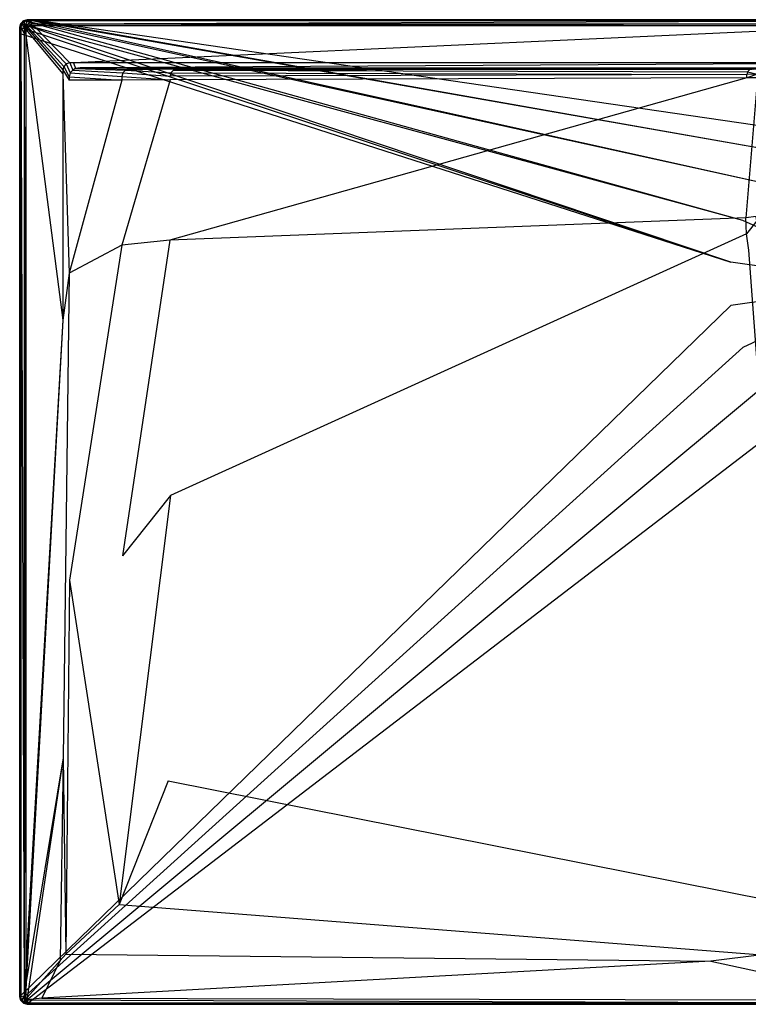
# Model space of a CAD drawing. Extents: x 0 to 1.4, y -0.8 to 0.
# Tile 1 of 8: x 0 to 0.59, y -0.8 to 0. Entities that reach past the tile are written whole.
import ezdxf

# ---------------------------------------------------------------- set-up
doc = ezdxf.new("R2010")
doc.units = 0
doc.layers.add('L1_WANNE_N_UDA1480ARA248V___0__', color=7, linetype='CONTINUOUS')

msp = doc.modelspace()

# ---------------------------------------------------------------- linework, layer by layer
at = {"layer": 'L1_WANNE_N_UDA1480ARA248V___0__', "color": 8}
for points, invisible_edges in [([(0.00301, -0.00081, 0.002101), (0.006019, 0, 0.043344), (0.006019, 0, 0.002101), (0.00301, -0.00081, 0.002101)], 13), ([(0.006019, 0, 0.043344), (0.00301, -0.00081, 0.002101), (0.00301, -0.00081, 0.043344), (0.006019, 0, 0.043344)], 14), ([(0.006019, 0), (0.003557, -0.001048), (0.00301, -0.00081), (0.006019, 0)], 13), ([(0.00301, -0.00081, 0.044495), (0.006019, 0, 0.043344), (0.00301, -0.00081, 0.043344), (0.00301, -0.00081, 0.044495)], 13), ([(0.006019, 0, 0.043344), (0.00301, -0.00081, 0.044495), (0.006019, 0, 0.044495), (0.006019, 0, 0.043344)], 14), ([(0.003567, -0.001779, 0.046974), (0.006019, 0, 0.044495), (0.00301, -0.00081, 0.044495), (0.003567, -0.001779, 0.046974)], 14), ([(0.00301, -0.00081), (0.006019, 0, 0.002101), (0.006019, 0), (0.00301, -0.00081)], 13), ([(0.006019, 0, 0.002101), (0.00301, -0.00081), (0.00301, -0.00081, 0.002101), (0.006019, 0, 0.002101)], 14), ([(0.003557, -0.001048), (0.006019, 0), (0.006609, -0.000198), (0.003557, -0.001048)], 14), ([(0.006156, -0.001045, 0.046974), (0.006019, 0, 0.044495), (0.003567, -0.001779, 0.046974), (0.006156, -0.001045, 0.046974)], 14), ([(0.006019, 0), (0.009756, 0, 0.002101), (0.009779, 0), (0.006019, 0)], 13), ([(0.009756, 0, 0.002101), (0.006019, 0), (0.006019, 0, 0.002101), (0.009756, 0, 0.002101)], 14), ([(0.009779, 0), (0.006609, -0.000198), (0.006019, 0), (0.009779, 0)], 13), ([(0.006019, 0, 0.002101), (0.009463, 0, 0.043338), (0.009756, 0, 0.002101), (0.006019, 0, 0.002101)], 13), ([(0.009463, 0, 0.043338), (0.006019, 0, 0.002101), (0.006019, 0, 0.043344), (0.009463, 0, 0.043338)], 14), ([(0.006019, 0, 0.043344), (0.009427, 0, 0.044495), (0.009463, 0, 0.043338), (0.006019, 0, 0.043344)], 13), ([(0.009427, 0, 0.044495), (0.006019, 0, 0.043344), (0.006019, 0, 0.044495), (0.009427, 0, 0.044495)], 14), ([(0.006156, -0.001045, 0.046974), (0.009427, 0, 0.044495), (0.006019, 0, 0.044495), (0.006156, -0.001045, 0.046974)], 13), ([(0.009427, 0, 0.044495), (0.006156, -0.001045, 0.046974), (0.009563, -0.001045, 0.046974), (0.009427, 0, 0.044495)], 14), ([(0.006609, -0.000198), (0.009779, 0), (0.010419, -0.000171), (0.006609, -0.000198)], 14), ([(0.009563, -0.001045, 0.046974), (0.7, 0, 0.044495), (0.009427, 0, 0.044495), (0.009563, -0.001045, 0.046974)], 13), ([(0.7, 0, 0.044495), (0.009463, 0, 0.043338), (0.009427, 0, 0.044495), (0.7, 0, 0.044495)], 14), ([(0.7, 0, 0.042676), (0.009756, 0, 0.002101), (0.009463, 0, 0.043338), (0.7, 0, 0.042676)], 14), ([(0.009463, 0, 0.043338), (0.7, 0, 0.044495), (0.7, 0, 0.042676), (0.009463, 0, 0.043338)], 13), ([(0.7, 0, 0.044495), (0.009563, -0.001045, 0.046974), (0.7, -0.001032, 0.046974), (0.7, 0, 0.044495)], 14), ([(0.7, 0, 0.002053), (0.009779, 0), (0.009756, 0, 0.002101), (0.7, 0, 0.002053)], 14), ([(0.009756, 0, 0.002101), (0.7, 0, 0.042676), (0.7, 0, 0.002053), (0.009756, 0, 0.002101)], 13), ([(0.009779, 0), (0.7, 0, 0.002053), (0.7, 0), (0.009779, 0)], 13), ([(0.7, 0), (0.010419, -0.000171), (0.009779, 0), (0.7, 0)], 13), ([(0.010419, -0.000171), (0.7, 0), (0.7, -0.000163), (0.010419, -0.000171)], 14), ([(0.000806, -0.003021, 0.043344), (0, -0.006043, 0.002101), (0, -0.006043, 0.043344), (0.000806, -0.003021, 0.043344)], 13), ([(0, -0.006043, 0.002101), (0.000806, -0.003021, 0.043344), (0.000806, -0.003021, 0.002101), (0, -0.006043, 0.002101)], 14), ([(0.000806, -0.003021), (0.000501, -0.006386), (0, -0.006043), (0.000806, -0.003021)], 13), ([(0, -0.006043, 0.044495), (0.000806, -0.003021, 0.043344), (0, -0.006043, 0.043344), (0, -0.006043, 0.044495)], 13), ([(0.000806, -0.003021, 0.043344), (0, -0.006043, 0.044495), (0.000806, -0.003021, 0.044495), (0.000806, -0.003021, 0.043344)], 14), ([(0.000806, -0.003021, 0.044495), (0, -0.006043, 0.044495), (0.001041, -0.006181, 0.046974), (0.000806, -0.003021, 0.044495)], 14), ([(0, -0.006043, 0.002101), (0.000806, -0.003021), (0, -0.006043), (0, -0.006043, 0.002101)], 13), ([(0.000806, -0.003021), (0, -0.006043, 0.002101), (0.000806, -0.003021, 0.002101), (0.000806, -0.003021)], 14), ([(0, -0.010859, 0.002101), (0, -0.006043), (0, -0.010859), (0, -0.010859, 0.002101)], 13), ([(0, -0.006043), (0, -0.010859, 0.002101), (0, -0.006043, 0.002101), (0, -0.006043)], 14), ([(0.000501, -0.006386), (0, -0.010859), (0, -0.006043), (0.000501, -0.006386)], 13), ([(0, -0.006043, 0.043344), (0, -0.010859, 0.002101), (0, -0.010859, 0.043344), (0, -0.006043, 0.043344)], 13), ([(0, -0.010859, 0.002101), (0, -0.006043, 0.043344), (0, -0.006043, 0.002101), (0, -0.010859, 0.002101)], 14), ([(0, -0.010859, 0.044495), (0.001041, -0.006181, 0.046974), (0, -0.006043, 0.044495), (0, -0.010859, 0.044495)], 14), ([(0, -0.010859, 0.044495), (0, -0.006043, 0.043344), (0, -0.010859, 0.043344), (0, -0.010859, 0.044495)], 13), ([(0, -0.006043, 0.043344), (0, -0.010859, 0.044495), (0, -0.006043, 0.044495), (0, -0.006043, 0.043344)], 14), ([(0.001041, -0.006181, 0.046974), (0, -0.010859, 0.044495), (0.001041, -0.010995, 0.046974), (0.001041, -0.006181, 0.046974)], 13), ([(0, -0.010859), (0.000501, -0.006386), (0.000501, -0.011257), (0, -0.010859)], 14), ([(0.000501, -0.006386), (0.000806, -0.003021), (0.001324, -0.003309), (0.000501, -0.006386)], 14), ([(0.001324, -0.003309), (0.577589, -0.196978), (0.000501, -0.006386), (0.001324, -0.003309)], 13), ([(0.577589, -0.196978), (0.000501, -0.011257), (0.000501, -0.006386), (0.577589, -0.196978)], 13), ([(0.00301, -0.00081, 0.043344), (0.000806, -0.003021, 0.002101), (0.000806, -0.003021, 0.043344), (0.00301, -0.00081, 0.043344)], 13), ([(0.000806, -0.003021, 0.002101), (0.00301, -0.00081, 0.043344), (0.00301, -0.00081, 0.002101), (0.000806, -0.003021, 0.002101)], 14), ([(0.00301, -0.00081), (0.001324, -0.003309), (0.000806, -0.003021), (0.00301, -0.00081)], 13), ([(0.000806, -0.003021, 0.044495), (0.00301, -0.00081, 0.043344), (0.000806, -0.003021, 0.043344), (0.000806, -0.003021, 0.044495)], 13), ([(0.00301, -0.00081, 0.043344), (0.000806, -0.003021, 0.044495), (0.00301, -0.00081, 0.044495), (0.00301, -0.00081, 0.043344)], 14), ([(0.000806, -0.003021, 0.044495), (0.003567, -0.001779, 0.046974), (0.00301, -0.00081, 0.044495), (0.000806, -0.003021, 0.044495)], 14), ([(0.000806, -0.003021, 0.002101), (0.00301, -0.00081), (0.000806, -0.003021), (0.000806, -0.003021, 0.002101)], 13), ([(0.00301, -0.00081), (0.000806, -0.003021, 0.002101), (0.00301, -0.00081, 0.002101), (0.00301, -0.00081)], 14), ([(0.003567, -0.001779, 0.046974), (0.000806, -0.003021, 0.044495), (0.001772, -0.003581, 0.046974), (0.003567, -0.001779, 0.046974)], 13), ([(0.000806, -0.003021, 0.044495), (0.001041, -0.006181, 0.046974), (0.001772, -0.003581, 0.046974), (0.000806, -0.003021, 0.044495)], 14), ([(0.003511, -0.006507, 0.048), (0.001772, -0.003581, 0.046974), (0.001041, -0.006181, 0.046974), (0.003511, -0.006507, 0.048)], 13), ([(0.003511, -0.011317, 0.048), (0.001041, -0.006181, 0.046974), (0.001041, -0.010995, 0.046974), (0.003511, -0.011317, 0.048)], 13), ([(0.001041, -0.006181, 0.046974), (0.003511, -0.011317, 0.048), (0.003511, -0.006507, 0.048), (0.001041, -0.006181, 0.046974)], 14), ([(0.001324, -0.003309), (0.00301, -0.00081), (0.003557, -0.001048), (0.001324, -0.003309)], 14), ([(0.003557, -0.001048), (0.587506, -0.163072), (0.001324, -0.003309), (0.003557, -0.001048)], 13), ([(0.577589, -0.196978), (0.001324, -0.003309), (0.587506, -0.163072), (0.577589, -0.196978)], 14), ([(0.003955, -0.004846, 0.048), (0.003567, -0.001779, 0.046974), (0.001772, -0.003581, 0.046974), (0.003955, -0.004846, 0.048)], 13), ([(0.001772, -0.003581, 0.046974), (0.003511, -0.006507, 0.048), (0.003955, -0.004846, 0.048), (0.001772, -0.003581, 0.046974)], 14), ([(0.004935, -0.008055, 0.048), (0.003955, -0.004846, 0.048), (0.003511, -0.006507, 0.048), (0.004935, -0.008055, 0.048)], 13), ([(0.004935, -0.012705, 0.048), (0.003511, -0.006507, 0.048), (0.003511, -0.011317, 0.048), (0.004935, -0.012705, 0.048)], 13), ([(0.003511, -0.006507, 0.048), (0.004935, -0.012705, 0.048), (0.004935, -0.008055, 0.048), (0.003511, -0.006507, 0.048)], 14), ([(0.006609, -0.000198), (0.606537, -0.133343), (0.003557, -0.001048), (0.006609, -0.000198)], 13), ([(0.587506, -0.163072), (0.003557, -0.001048), (0.606537, -0.133343), (0.587506, -0.163072)], 14), ([(0.004827, -0.00397, 0.048), (0.006156, -0.001045, 0.046974), (0.003567, -0.001779, 0.046974), (0.004827, -0.00397, 0.048)], 13), ([(0.003567, -0.001779, 0.046974), (0.003955, -0.004846, 0.048), (0.004827, -0.00397, 0.048), (0.003567, -0.001779, 0.046974)], 14), ([(0.005392, -0.006341, 0.048), (0.004827, -0.00397, 0.048), (0.003955, -0.004846, 0.048), (0.005392, -0.006341, 0.048)], 13), ([(0.003955, -0.004846, 0.048), (0.004935, -0.008055, 0.048), (0.005392, -0.006341, 0.048), (0.003955, -0.004846, 0.048)], 14), ([(0.006156, -0.001045, 0.046974), (0.004827, -0.00397, 0.048), (0.006482, -0.003525, 0.048), (0.006156, -0.001045, 0.046974)], 14), ([(0.006317, -0.005413, 0.048), (0.006482, -0.003525, 0.048), (0.004827, -0.00397, 0.048), (0.006317, -0.005413, 0.048)], 13), ([(0.004827, -0.00397, 0.048), (0.005392, -0.006341, 0.048), (0.006317, -0.005413, 0.048), (0.004827, -0.00397, 0.048)], 14), ([(0.035044, -0.040799, 0.048), (0.005392, -0.006341, 0.048), (0.004935, -0.008055, 0.048), (0.035044, -0.040799, 0.048)], 13), ([(0.0358, -0.037966, 0.048), (0.006317, -0.005413, 0.048), (0.005392, -0.006341, 0.048), (0.0358, -0.037966, 0.048)], 13), ([(0.005392, -0.006341, 0.048), (0.035044, -0.040799, 0.048), (0.0358, -0.037966, 0.048), (0.005392, -0.006341, 0.048)], 14), ([(0.006482, -0.003525, 0.048), (0.009563, -0.001045, 0.046974), (0.006156, -0.001045, 0.046974), (0.006482, -0.003525, 0.048)], 13), ([(0.006482, -0.003525, 0.048), (0.006317, -0.005413, 0.048), (0.008024, -0.004954, 0.048), (0.006482, -0.003525, 0.048)], 14), ([(0.037818, -0.03594, 0.048), (0.008024, -0.004954, 0.048), (0.006317, -0.005413, 0.048), (0.037818, -0.03594, 0.048)], 13), ([(0.006317, -0.005413, 0.048), (0.0358, -0.037966, 0.048), (0.037818, -0.03594, 0.048), (0.006317, -0.005413, 0.048)], 14), ([(0.009563, -0.001045, 0.046974), (0.006482, -0.003525, 0.048), (0.009885, -0.003525, 0.048), (0.009563, -0.001045, 0.046974)], 14), ([(0.008024, -0.004954, 0.048), (0.009885, -0.003525, 0.048), (0.006482, -0.003525, 0.048), (0.008024, -0.004954, 0.048)], 13), ([(0.010419, -0.000171), (0.633139, -0.110202), (0.006609, -0.000198), (0.010419, -0.000171)], 13), ([(0.606537, -0.133343), (0.006609, -0.000198), (0.633139, -0.110202), (0.606537, -0.133343)], 14), ([(0.009885, -0.003525, 0.048), (0.008024, -0.004954, 0.048), (0.011414, -0.004954, 0.048), (0.009885, -0.003525, 0.048)], 14), ([(0.04064, -0.035181, 0.048), (0.011414, -0.004954, 0.048), (0.008024, -0.004954, 0.048), (0.04064, -0.035181, 0.048)], 13), ([(0.008024, -0.004954, 0.048), (0.037818, -0.03594, 0.048), (0.04064, -0.035181, 0.048), (0.008024, -0.004954, 0.048)], 14), ([(0.009885, -0.003525, 0.048), (0.7, -0.001032, 0.046974), (0.009563, -0.001045, 0.046974), (0.009885, -0.003525, 0.048)], 13), ([(0.7, -0.001032, 0.046974), (0.009885, -0.003525, 0.048), (0.7, -0.003525, 0.048), (0.7, -0.001032, 0.046974)], 14), ([(0.011414, -0.004954, 0.048), (0.7, -0.003525, 0.048), (0.009885, -0.003525, 0.048), (0.011414, -0.004954, 0.048)], 13), ([(0.7, -0.000163), (0.665158, -0.095522), (0.010419, -0.000171), (0.7, -0.000163)], 13), ([(0.633139, -0.110202), (0.010419, -0.000171), (0.665158, -0.095522), (0.633139, -0.110202)], 14), ([(0.7, -0.003525, 0.048), (0.011414, -0.004954, 0.048), (0.7, -0.004954, 0.048), (0.7, -0.003525, 0.048)], 14), ([(0.043749, -0.035181, 0.048), (0.7, -0.004954, 0.048), (0.011414, -0.004954, 0.048), (0.043749, -0.035181, 0.048)], 13), ([(0.011414, -0.004954, 0.048), (0.04064, -0.035181, 0.048), (0.043749, -0.035181, 0.048), (0.011414, -0.004954, 0.048)], 14), ([(0.7, -0.004954, 0.048), (0.043749, -0.035181, 0.048), (0.7, -0.035181, 0.048), (0.7, -0.004954, 0.048)], 14), ([(0, -0.010859, 0.002101), (0, -0.793957), (0, -0.793957, 0.002101), (0, -0.010859, 0.002101)], 13), ([(0, -0.793957), (0, -0.010859, 0.002101), (0, -0.010859), (0, -0.793957)], 14), ([(0.000501, -0.011257), (0, -0.793957), (0, -0.010859), (0.000501, -0.011257)], 13), ([(0, -0.010859, 0.043344), (0, -0.793957, 0.002101), (0, -0.793957, 0.043344), (0, -0.010859, 0.043344)], 13), ([(0, -0.793957, 0.002101), (0, -0.010859, 0.043344), (0, -0.010859, 0.002101), (0, -0.793957, 0.002101)], 14), ([(0.001041, -0.79382, 0.046974), (0, -0.010859, 0.044495), (0, -0.793957, 0.044495), (0.001041, -0.79382, 0.046974)], 13), ([(0, -0.010859, 0.044495), (0.001041, -0.79382, 0.046974), (0.001041, -0.010995, 0.046974), (0, -0.010859, 0.044495)], 14), ([(0, -0.793957, 0.044495), (0, -0.010859, 0.043344), (0, -0.793957, 0.043344), (0, -0.793957, 0.044495)], 13), ([(0, -0.010859, 0.043344), (0, -0.793957, 0.044495), (0, -0.010859, 0.044495), (0, -0.010859, 0.043344)], 14), ([(0, -0.793957), (0.000501, -0.011257), (0.000519, -0.792999), (0, -0.793957)], 14), ([(0.000501, -0.011257), (0.577589, -0.196978), (0.577589, -0.232316), (0.000501, -0.011257)], 14), ([(0.577589, -0.232316), (0.000519, -0.792999), (0.000501, -0.011257), (0.577589, -0.232316)], 13), ([(0.003511, -0.793493, 0.048), (0.001041, -0.010995, 0.046974), (0.001041, -0.79382, 0.046974), (0.003511, -0.793493, 0.048)], 13), ([(0.001041, -0.010995, 0.046974), (0.003511, -0.793493, 0.048), (0.003511, -0.011317, 0.048), (0.001041, -0.010995, 0.046974)], 14), ([(0.004935, -0.768643, 0.048), (0.003511, -0.011317, 0.048), (0.003511, -0.793493, 0.048), (0.004935, -0.768643, 0.048)], 13), ([(0.003511, -0.011317, 0.048), (0.004935, -0.768643, 0.048), (0.004935, -0.012705, 0.048), (0.003511, -0.011317, 0.048)], 14), ([(0.035044, -0.043926, 0.048), (0.004935, -0.008055, 0.048), (0.004935, -0.012705, 0.048), (0.035044, -0.043926, 0.048)], 13), ([(0.004935, -0.008055, 0.048), (0.035044, -0.043926, 0.048), (0.035044, -0.040799, 0.048), (0.004935, -0.008055, 0.048)], 14), ([(0.035044, -0.244126, 0.048), (0.004935, -0.012705, 0.048), (0.004935, -0.768643, 0.048), (0.035044, -0.244126, 0.048)], 13), ([(0.004935, -0.012705, 0.048), (0.035044, -0.244126, 0.048), (0.035044, -0.043926, 0.048), (0.004935, -0.012705, 0.048)], 14), ([(0.040129, -0.046329, 0.048), (0.0358, -0.037966, 0.048), (0.035044, -0.040799, 0.048), (0.040129, -0.046329, 0.048)], 13), ([(0.040936, -0.043308, 0.048), (0.037818, -0.03594, 0.048), (0.0358, -0.037966, 0.048), (0.040936, -0.043308, 0.048)], 13), ([(0.0358, -0.037966, 0.048), (0.040129, -0.046329, 0.048), (0.040936, -0.043308, 0.048), (0.0358, -0.037966, 0.048)], 14), ([(0.043139, -0.041096, 0.048), (0.04064, -0.035181, 0.048), (0.037818, -0.03594, 0.048), (0.043139, -0.041096, 0.048)], 13), ([(0.037818, -0.03594, 0.048), (0.040936, -0.043308, 0.048), (0.043139, -0.041096, 0.048), (0.037818, -0.03594, 0.048)], 14), ([(0.04064, -0.035181, 0.048), (0.043139, -0.041096, 0.048), (0.045231, -0.039716, 0.048), (0.04064, -0.035181, 0.048)], 14), ([(0.045231, -0.039716, 0.048), (0.043749, -0.035181, 0.048), (0.04064, -0.035181, 0.048), (0.045231, -0.039716, 0.048)], 13), ([(0.08595, -0.041078, 0.047862), (0.045231, -0.039716, 0.048), (0.043139, -0.041096, 0.048), (0.08595, -0.041078, 0.047862)], 13), ([(0.04921, -0.039208, 0.048), (0.7, -0.035181, 0.048), (0.043749, -0.035181, 0.048), (0.04921, -0.039208, 0.048)], 13), ([(0.043749, -0.035181, 0.048), (0.045231, -0.039716, 0.048), (0.04921, -0.039208, 0.048), (0.043749, -0.035181, 0.048)], 14), ([(0.088892, -0.040286, 0.047861), (0.04921, -0.039208, 0.048), (0.045231, -0.039716, 0.048), (0.088892, -0.040286, 0.047861)], 13), ([(0.045231, -0.039716, 0.048), (0.08595, -0.041078, 0.047862), (0.088892, -0.040286, 0.047861), (0.045231, -0.039716, 0.048)], 14), ([(0.7, -0.035181, 0.048), (0.04921, -0.039208, 0.048), (0.7, -0.039312, 0.048), (0.7, -0.035181, 0.048)], 14), ([(0.7, -0.039312, 0.048), (0.04921, -0.039208, 0.048), (0.7, -0.040286, 0.047301), (0.7, -0.039312, 0.048)], 14), ([(0.7, -0.040286, 0.047301), (0.04921, -0.039208, 0.048), (0.091804, -0.039916, 0.047861), (0.7, -0.040286, 0.047301)], 14), ([(0.04921, -0.039208, 0.048), (0.088892, -0.040286, 0.047861), (0.091804, -0.039916, 0.047861), (0.04921, -0.039208, 0.048)], 14), ([(0.130242, -0.039983, 0.046228), (0.091804, -0.039916, 0.047861), (0.088892, -0.040286, 0.047861), (0.130242, -0.039983, 0.046228)], 14), ([(0.130242, -0.039983, 0.046228), (0.088892, -0.040286, 0.047861), (0.1277, -0.040286, 0.046111), (0.130242, -0.039983, 0.046228)], 14), ([(0.091804, -0.039916, 0.047861), (0.7, -0.040286, 0.04584), (0.7, -0.040286, 0.047301), (0.091804, -0.039916, 0.047861)], 14), ([(0.091804, -0.039916, 0.047861), (0.130242, -0.039983, 0.046228), (0.7, -0.040286, 0.04584), (0.091804, -0.039916, 0.047861)], 14), ([(0.595784, -0.040272, 0.039699), (0.130242, -0.039983, 0.046228), (0.1277, -0.040286, 0.046111), (0.595784, -0.040272, 0.039699)], 14), ([(0.130242, -0.039983, 0.046228), (0.7, -0.040286, 0.040248), (0.7, -0.040286, 0.04584), (0.130242, -0.039983, 0.046228)], 14), ([(0.130242, -0.039983, 0.046228), (0.595784, -0.040272, 0.039699), (0.7, -0.040286, 0.040248), (0.130242, -0.039983, 0.046228)], 14), ([(0.040129, -0.049199, 0.048), (0.035044, -0.040799, 0.048), (0.035044, -0.043926, 0.048), (0.040129, -0.049199, 0.048)], 13), ([(0.035044, -0.040799, 0.048), (0.040129, -0.049199, 0.048), (0.040129, -0.046329, 0.048), (0.035044, -0.040799, 0.048)], 14), ([(0.040129, -0.205883, 0.048), (0.035044, -0.043926, 0.048), (0.035044, -0.244126, 0.048), (0.040129, -0.205883, 0.048)], 13), ([(0.035044, -0.043926, 0.048), (0.040129, -0.205883, 0.048), (0.040129, -0.049199, 0.048), (0.035044, -0.043926, 0.048)], 14), ([(0.083007, -0.046194, 0.047865), (0.040936, -0.043308, 0.048), (0.040129, -0.046329, 0.048), (0.083007, -0.046194, 0.047865)], 13), ([(0.040129, -0.046329, 0.048), (0.083007, -0.049068, 0.047867), (0.083007, -0.046194, 0.047865), (0.040129, -0.046329, 0.048)], 14), ([(0.083007, -0.049068, 0.047867), (0.040129, -0.046329, 0.048), (0.040129, -0.049199, 0.048), (0.083007, -0.049068, 0.047867)], 13), ([(0.083796, -0.04324, 0.047863), (0.043139, -0.041096, 0.048), (0.040936, -0.043308, 0.048), (0.083796, -0.04324, 0.047863)], 13), ([(0.040936, -0.043308, 0.048), (0.083007, -0.046194, 0.047865), (0.083796, -0.04324, 0.047863), (0.040936, -0.043308, 0.048)], 14), ([(0.043139, -0.041096, 0.048), (0.083796, -0.04324, 0.047863), (0.08595, -0.041078, 0.047862), (0.043139, -0.041096, 0.048)], 14), ([(0.122146, -0.045862, 0.046051), (0.083796, -0.04324, 0.047863), (0.083007, -0.046194, 0.047865), (0.122146, -0.045862, 0.046051)], 13), ([(0.083007, -0.046194, 0.047865), (0.122146, -0.048744, 0.04606), (0.122146, -0.045862, 0.046051), (0.083007, -0.046194, 0.047865)], 14), ([(0.122146, -0.048744, 0.04606), (0.083007, -0.046194, 0.047865), (0.083007, -0.049068, 0.047867), (0.122146, -0.048744, 0.04606)], 13), ([(0.12289, -0.043074, 0.046047), (0.08595, -0.041078, 0.047862), (0.083796, -0.04324, 0.047863), (0.12289, -0.043074, 0.046047)], 13), ([(0.083796, -0.04324, 0.047863), (0.122146, -0.045862, 0.046051), (0.12289, -0.043074, 0.046047), (0.083796, -0.04324, 0.047863)], 14), ([(0.1277, -0.040286, 0.046111), (0.088892, -0.040286, 0.047861), (0.08595, -0.041078, 0.047862), (0.1277, -0.040286, 0.046111)], 14), ([(0.1277, -0.040286, 0.046111), (0.08595, -0.041078, 0.047862), (0.124923, -0.041033, 0.046042), (0.1277, -0.040286, 0.046111)], 14), ([(0.08595, -0.041078, 0.047862), (0.12289, -0.043074, 0.046047), (0.124923, -0.041033, 0.046042), (0.08595, -0.041078, 0.047862)], 14), ([(0.590728, -0.04734, 0.038214), (0.122146, -0.048744, 0.04606), (0.121953, -0.179105, 0.046398), (0.590728, -0.04734, 0.038214)], 14), ([(0.590728, -0.04734, 0.038214), (0.121953, -0.179105, 0.046398), (0.589696, -0.160883, 0.039585), (0.590728, -0.04734, 0.038214)], 14), ([(0.590728, -0.044419, 0.038178), (0.12289, -0.043074, 0.046047), (0.122146, -0.045862, 0.046051), (0.590728, -0.044419, 0.038178)], 13), ([(0.590728, -0.044419, 0.038178), (0.122146, -0.045862, 0.046051), (0.122146, -0.048744, 0.04606), (0.590728, -0.044419, 0.038178)], 14), ([(0.590728, -0.04734, 0.038214), (0.590728, -0.044419, 0.038178), (0.122146, -0.048744, 0.04606), (0.590728, -0.04734, 0.038214)], 14), ([(0.591279, -0.042353, 0.038161), (0.124923, -0.041033, 0.046042), (0.12289, -0.043074, 0.046047), (0.591279, -0.042353, 0.038161)], 13), ([(0.12289, -0.043074, 0.046047), (0.590728, -0.044419, 0.038178), (0.591279, -0.042353, 0.038161), (0.12289, -0.043074, 0.046047)], 14), ([(0.594844, -0.040286, 0.038516), (0.1277, -0.040286, 0.046111), (0.124923, -0.041033, 0.046042), (0.594844, -0.040286, 0.038516)], 14), ([(0.594844, -0.040286, 0.038516), (0.124923, -0.041033, 0.046042), (0.592786, -0.04084, 0.038143), (0.594844, -0.040286, 0.038516)], 14), ([(0.124923, -0.041033, 0.046042), (0.591279, -0.042353, 0.038161), (0.592786, -0.04084, 0.038143), (0.124923, -0.041033, 0.046042)], 14), ([(0.1277, -0.040286, 0.046111), (0.594844, -0.040286, 0.038516), (0.595784, -0.040272, 0.039699), (0.1277, -0.040286, 0.046111)], 14), ([(0.599227, -0.04727, 0.037822), (0.590728, -0.04734, 0.038214), (0.589696, -0.160883, 0.039585), (0.599227, -0.04727, 0.037822)], 14), ([(0.599227, -0.04727, 0.037822), (0.589696, -0.160883, 0.039585), (0.598153, -0.159971, 0.039244), (0.599227, -0.04727, 0.037822)], 14), ([(0.599227, -0.044347, 0.037784), (0.591279, -0.042353, 0.038161), (0.590728, -0.044419, 0.038178), (0.599227, -0.044347, 0.037784)], 13), ([(0.590728, -0.04734, 0.038214), (0.599227, -0.044347, 0.037784), (0.590728, -0.044419, 0.038178), (0.590728, -0.04734, 0.038214)], 13), ([(0.599227, -0.044347, 0.037784), (0.590728, -0.04734, 0.038214), (0.599227, -0.04727, 0.037822), (0.599227, -0.044347, 0.037784)], 14), ([(0.599769, -0.042317, 0.037767), (0.592786, -0.04084, 0.038143), (0.591279, -0.042353, 0.038161), (0.599769, -0.042317, 0.037767)], 13), ([(0.591279, -0.042353, 0.038161), (0.599227, -0.044347, 0.037784), (0.599769, -0.042317, 0.037767), (0.591279, -0.042353, 0.038161)], 14), ([(0.083007, -0.049068, 0.047867), (0.040129, -0.049199, 0.048), (0.040129, -0.205883, 0.048), (0.083007, -0.049068, 0.047867)], 14), ([(0.083007, -0.049068, 0.047867), (0.040129, -0.205883, 0.048), (0.083007, -0.183303, 0.047968), (0.083007, -0.049068, 0.047867)], 14), ([(0.122146, -0.048744, 0.04606), (0.083007, -0.049068, 0.047867), (0.083007, -0.183303, 0.047968), (0.122146, -0.048744, 0.04606)], 14), ([(0.122146, -0.048744, 0.04606), (0.083007, -0.183303, 0.047968), (0.121953, -0.179105, 0.046398), (0.122146, -0.048744, 0.04606)], 14), ([(0.7, -0.214647), (0.587506, -0.163072), (0.606537, -0.133343), (0.7, -0.214647)], 14), ([(0.598153, -0.159971, 0.039244), (0.589696, -0.160883, 0.039585), (0.590346, -0.174024, 0.0396), (0.598153, -0.159971, 0.039244)], 14), ([(0.598814, -0.163387, 0.03926), (0.598153, -0.159971, 0.039244), (0.590346, -0.174024, 0.0396), (0.598814, -0.163387, 0.03926)], 14), ([(0.589696, -0.160883, 0.039585), (0.121953, -0.179105, 0.046398), (0.122378, -0.386629, 0.046402), (0.589696, -0.160883, 0.039585)], 14), ([(0.590346, -0.174024, 0.0396), (0.589696, -0.160883, 0.039585), (0.122378, -0.386629, 0.046402), (0.590346, -0.174024, 0.0396)], 14), ([(0.7, -0.214647), (0.577589, -0.196978), (0.587506, -0.163072), (0.7, -0.214647)], 14), ([(0.598814, -0.163387, 0.03926), (0.590346, -0.174024, 0.0396), (0.592386, -0.187193, 0.039618), (0.598814, -0.163387, 0.03926)], 14), ([(0.590346, -0.174024, 0.0396), (0.122378, -0.386629, 0.046402), (0.120608, -0.618294, 0.046406), (0.590346, -0.174024, 0.0396)], 14), ([(0.592386, -0.187193, 0.039618), (0.590346, -0.174024, 0.0396), (0.120608, -0.618294, 0.046406), (0.592386, -0.187193, 0.039618)], 14), ([(0.040491, -0.455259, 0.048), (0.083007, -0.183303, 0.047968), (0.040129, -0.205883, 0.048), (0.040491, -0.455259, 0.048)], 13), ([(0.083007, -0.183303, 0.047968), (0.040491, -0.455259, 0.048), (0.083381, -0.435613, 0.047969), (0.083007, -0.183303, 0.047968)], 14), ([(0.083381, -0.435613, 0.047969), (0.121953, -0.179105, 0.046398), (0.083007, -0.183303, 0.047968), (0.083381, -0.435613, 0.047969)], 13), ([(0.121953, -0.179105, 0.046398), (0.083381, -0.435613, 0.047969), (0.122378, -0.386629, 0.046402), (0.121953, -0.179105, 0.046398)], 14), ([(0.623917, -0.618775, 0.046421), (0.592386, -0.187193, 0.039618), (0.120608, -0.618294, 0.046406), (0.623917, -0.618775, 0.046421)], 14), ([(0.7, -0.214647), (0.577589, -0.232316), (0.577589, -0.196978), (0.7, -0.214647)], 14), ([(0.035417, -0.599608, 0.048), (0.040129, -0.205883, 0.048), (0.035044, -0.244126, 0.048), (0.035417, -0.599608, 0.048)], 13), ([(0.040129, -0.205883, 0.048), (0.035417, -0.599608, 0.048), (0.040491, -0.455259, 0.048), (0.040129, -0.205883, 0.048)], 14), ([(0.7, -0.214647), (0.587506, -0.266223), (0.577589, -0.232316), (0.7, -0.214647)], 14), ([(0.7, -0.214647), (0.606537, -0.295951), (0.587506, -0.266223), (0.7, -0.214647)], 14), ([(0.000519, -0.792999), (0.577589, -0.232316), (0.587506, -0.266223), (0.000519, -0.792999)], 14), ([(0.005375, -0.781717, 0.048), (0.035044, -0.244126, 0.048), (0.004935, -0.768643, 0.048), (0.005375, -0.781717, 0.048)], 13), ([(0.035044, -0.244126, 0.048), (0.005375, -0.781717, 0.048), (0.035417, -0.599608, 0.048), (0.035044, -0.244126, 0.048)], 14), ([(0.587506, -0.266223), (0.001358, -0.796068), (0.000519, -0.792999), (0.587506, -0.266223)], 13), ([(0.001358, -0.796068), (0.587506, -0.266223), (0.606537, -0.295951), (0.001358, -0.796068)], 14), ([(0.606537, -0.295951), (0.003605, -0.798318), (0.001358, -0.796068), (0.606537, -0.295951)], 13), ([(0.003605, -0.798318), (0.606537, -0.295951), (0.633139, -0.319092), (0.003605, -0.798318)], 14), ([(0.633139, -0.319092), (0.006667, -0.799152), (0.003605, -0.798318), (0.633139, -0.319092)], 13), ([(0.006667, -0.799152), (0.633139, -0.319092), (0.665158, -0.333772), (0.006667, -0.799152)], 14), ([(0.665158, -0.333772), (0.7, -0.799162), (0.006667, -0.799152), (0.665158, -0.333772)], 13), ([(0.122378, -0.386629, 0.046402), (0.083381, -0.435613, 0.047969), (0.080734, -0.718938, 0.04797), (0.122378, -0.386629, 0.046402)], 14), ([(0.122378, -0.386629, 0.046402), (0.080734, -0.718938, 0.04797), (0.120608, -0.618294, 0.046406), (0.122378, -0.386629, 0.046402)], 14), ([(0.040491, -0.455259, 0.048), (0.080734, -0.718938, 0.04797), (0.083381, -0.435613, 0.047969), (0.040491, -0.455259, 0.048)], 14), ([(0.035417, -0.599608, 0.048), (0.037548, -0.759248, 0.048), (0.040491, -0.455259, 0.048), (0.035417, -0.599608, 0.048)], 14), ([(0.080734, -0.718938, 0.04797), (0.040491, -0.455259, 0.048), (0.037548, -0.759248, 0.048), (0.080734, -0.718938, 0.04797)], 13), ([(0.006099, -0.7946, 0.048), (0.035417, -0.599608, 0.048), (0.005375, -0.781717, 0.048), (0.006099, -0.7946, 0.048)], 13), ([(0.035417, -0.599608, 0.048), (0.006099, -0.7946, 0.048), (0.033004, -0.764356, 0.048), (0.035417, -0.599608, 0.048)], 14), ([(0.037548, -0.759248, 0.048), (0.035417, -0.599608, 0.048), (0.033004, -0.764356, 0.048), (0.037548, -0.759248, 0.048)], 13), ([(0.628213, -0.719409, 0.047971), (0.120608, -0.618294, 0.046406), (0.080734, -0.718938, 0.04797), (0.628213, -0.719409, 0.047971)], 13), ([(0.120608, -0.618294, 0.046406), (0.628213, -0.719409, 0.047971), (0.623917, -0.618775, 0.046421), (0.120608, -0.618294, 0.046406)], 14), ([(0.602758, -0.759714, 0.048), (0.080734, -0.718938, 0.04797), (0.037548, -0.759248, 0.048), (0.602758, -0.759714, 0.048)], 13), ([(0.080734, -0.718938, 0.04797), (0.602758, -0.759714, 0.048), (0.628213, -0.719409, 0.047971), (0.080734, -0.718938, 0.04797)], 14), ([(0.561433, -0.764819, 0.048), (0.037548, -0.759248, 0.048), (0.033004, -0.764356, 0.048), (0.561433, -0.764819, 0.048)], 13), ([(0.037548, -0.759248, 0.048), (0.561433, -0.764819, 0.048), (0.602758, -0.759714, 0.048), (0.037548, -0.759248, 0.048)], 14), ([(0.7, -0.764819, 0.048), (0.602758, -0.759714, 0.048), (0.561433, -0.764819, 0.048), (0.7, -0.764819, 0.048)], 13), ([(0.018051, -0.795046, 0.048), (0.033004, -0.764356, 0.048), (0.006099, -0.7946, 0.048), (0.018051, -0.795046, 0.048)], 13), ([(0.033004, -0.764356, 0.048), (0.018051, -0.795046, 0.048), (0.561433, -0.764819, 0.048), (0.033004, -0.764356, 0.048)], 14), ([(0.7, -0.795046, 0.048), (0.561433, -0.764819, 0.048), (0.018051, -0.795046, 0.048), (0.7, -0.795046, 0.048)], 13), ([(0.561433, -0.764819, 0.048), (0.7, -0.795046, 0.048), (0.7, -0.764819, 0.048), (0.561433, -0.764819, 0.048)], 14), ([(0.003955, -0.795154, 0.048), (0.004935, -0.768643, 0.048), (0.003511, -0.793493, 0.048), (0.003955, -0.795154, 0.048)], 13), ([(0.004935, -0.768643, 0.048), (0.003955, -0.795154, 0.048), (0.005375, -0.781717, 0.048), (0.004935, -0.768643, 0.048)], 14), ([(0.004827, -0.79603, 0.048), (0.005375, -0.781717, 0.048), (0.003955, -0.795154, 0.048), (0.004827, -0.79603, 0.048)], 13), ([(0.005375, -0.781717, 0.048), (0.004827, -0.79603, 0.048), (0.006099, -0.7946, 0.048), (0.005375, -0.781717, 0.048)], 14), ([(0.000519, -0.792999), (0.000806, -0.796978), (0, -0.793957), (0.000519, -0.792999)], 13), ([(0.001041, -0.79382, 0.046974), (0, -0.793957, 0.044495), (0.001772, -0.796419, 0.046974), (0.001041, -0.79382, 0.046974)], 14), ([(0, -0.793957, 0.002101), (0.000806, -0.796978), (0.000806, -0.796979, 0.002101), (0, -0.793957, 0.002101)], 13), ([(0.000806, -0.796978), (0, -0.793957, 0.002101), (0, -0.793957), (0.000806, -0.796978)], 14), ([(0, -0.793957, 0.043344), (0.000806, -0.796979, 0.002101), (0.000806, -0.796979, 0.043344), (0, -0.793957, 0.043344)], 13), ([(0.000806, -0.796979, 0.002101), (0, -0.793957, 0.043344), (0, -0.793957, 0.002101), (0.000806, -0.796979, 0.002101)], 14), ([(0, -0.793957, 0.044495), (0.000806, -0.796979, 0.044495), (0.001772, -0.796419, 0.046974), (0, -0.793957, 0.044495)], 14), ([(0.000806, -0.796979, 0.044495), (0, -0.793957, 0.043344), (0.000806, -0.796979, 0.043344), (0.000806, -0.796979, 0.044495)], 13), ([(0, -0.793957, 0.043344), (0.000806, -0.796979, 0.044495), (0, -0.793957, 0.044495), (0, -0.793957, 0.043344)], 14), ([(0.000806, -0.796978), (0.000519, -0.792999), (0.001358, -0.796068), (0.000806, -0.796978)], 14), ([(0.001358, -0.796068), (0.00301, -0.79919), (0.000806, -0.796978), (0.001358, -0.796068)], 13), ([(0.000806, -0.796979, 0.044495), (0.003567, -0.798221, 0.046974), (0.001772, -0.796419, 0.046974), (0.000806, -0.796979, 0.044495)], 14), ([(0.00301, -0.79919), (0.000806, -0.796979, 0.002101), (0.000806, -0.796978), (0.00301, -0.79919)], 14), ([(0.000806, -0.796979, 0.002101), (0.00301, -0.79919), (0.00301, -0.79919, 0.002101), (0.000806, -0.796979, 0.002101)], 13), ([(0.000806, -0.796979, 0.043344), (0.00301, -0.79919, 0.002101), (0.00301, -0.79919, 0.043344), (0.000806, -0.796979, 0.043344)], 13), ([(0.00301, -0.79919, 0.002101), (0.000806, -0.796979, 0.043344), (0.000806, -0.796979, 0.002101), (0.00301, -0.79919, 0.002101)], 14), ([(0.003567, -0.798221, 0.046974), (0.000806, -0.796979, 0.044495), (0.00301, -0.79919, 0.044495), (0.003567, -0.798221, 0.046974)], 13), ([(0.00301, -0.79919, 0.044495), (0.000806, -0.796979, 0.043344), (0.00301, -0.79919, 0.043344), (0.00301, -0.79919, 0.044495)], 13), ([(0.000806, -0.796979, 0.043344), (0.00301, -0.79919, 0.044495), (0.000806, -0.796979, 0.044495), (0.000806, -0.796979, 0.043344)], 14), ([(0.001772, -0.796419, 0.046974), (0.003511, -0.793493, 0.048), (0.001041, -0.79382, 0.046974), (0.001772, -0.796419, 0.046974)], 13), ([(0.00301, -0.79919), (0.001358, -0.796068), (0.003605, -0.798318), (0.00301, -0.79919)], 14), ([(0.003511, -0.793493, 0.048), (0.001772, -0.796419, 0.046974), (0.003955, -0.795154, 0.048), (0.003511, -0.793493, 0.048)], 14), ([(0.003567, -0.798221, 0.046974), (0.003955, -0.795154, 0.048), (0.001772, -0.796419, 0.046974), (0.003567, -0.798221, 0.046974)], 13), ([(0.006156, -0.798955, 0.046974), (0.003567, -0.798221, 0.046974), (0.00301, -0.79919, 0.044495), (0.006156, -0.798955, 0.046974)], 14), ([(0.003605, -0.798318), (0.006019, -0.8), (0.00301, -0.79919), (0.003605, -0.798318)], 13), ([(0.006156, -0.798955, 0.046974), (0.00301, -0.79919, 0.044495), (0.006019, -0.8, 0.044495), (0.006156, -0.798955, 0.046974)], 14), ([(0.006019, -0.8, 0.002101), (0.00301, -0.79919), (0.006019, -0.8), (0.006019, -0.8, 0.002101)], 13), ([(0.00301, -0.79919), (0.006019, -0.8, 0.002101), (0.00301, -0.79919, 0.002101), (0.00301, -0.79919)], 14), ([(0.006019, -0.8, 0.002101), (0.00301, -0.79919, 0.043344), (0.00301, -0.79919, 0.002101), (0.006019, -0.8, 0.002101)], 13), ([(0.00301, -0.79919, 0.043344), (0.006019, -0.8, 0.002101), (0.006019, -0.8, 0.043344), (0.00301, -0.79919, 0.043344)], 14), ([(0.006019, -0.8, 0.044495), (0.00301, -0.79919, 0.043344), (0.006019, -0.8, 0.043344), (0.006019, -0.8, 0.044495)], 13), ([(0.00301, -0.79919, 0.043344), (0.006019, -0.8, 0.044495), (0.00301, -0.79919, 0.044495), (0.00301, -0.79919, 0.043344)], 14), ([(0.003955, -0.795154, 0.048), (0.003567, -0.798221, 0.046974), (0.004827, -0.79603, 0.048), (0.003955, -0.795154, 0.048)], 14), ([(0.006156, -0.798955, 0.046974), (0.004827, -0.79603, 0.048), (0.003567, -0.798221, 0.046974), (0.006156, -0.798955, 0.046974)], 13), ([(0.006019, -0.8), (0.003605, -0.798318), (0.006667, -0.799152), (0.006019, -0.8)], 14), ([(0.006482, -0.796475, 0.048), (0.006099, -0.7946, 0.048), (0.004827, -0.79603, 0.048), (0.006482, -0.796475, 0.048)], 13), ([(0.004827, -0.79603, 0.048), (0.006156, -0.798955, 0.046974), (0.006482, -0.796475, 0.048), (0.004827, -0.79603, 0.048)], 14), ([(0.006019, -0.8, 0.044495), (0.7, -0.798968, 0.046974), (0.006156, -0.798955, 0.046974), (0.006019, -0.8, 0.044495)], 14), ([(0.7, -0.798968, 0.046974), (0.006019, -0.8, 0.044495), (0.7, -0.8, 0.044495), (0.7, -0.798968, 0.046974)], 13), ([(0.006667, -0.799152), (0.7, -0.8), (0.006019, -0.8), (0.006667, -0.799152)], 13), ([(0.7, -0.8, 0.002101), (0.006019, -0.8), (0.7, -0.8), (0.7, -0.8, 0.002101)], 13), ([(0.006019, -0.8), (0.7, -0.8, 0.002101), (0.006019, -0.8, 0.002101), (0.006019, -0.8)], 14), ([(0.7, -0.8, 0.044495), (0.006019, -0.8, 0.043344), (0.7, -0.8, 0.043344), (0.7, -0.8, 0.044495)], 13), ([(0.006019, -0.8, 0.043344), (0.7, -0.8, 0.044495), (0.006019, -0.8, 0.044495), (0.006019, -0.8, 0.043344)], 14), ([(0.7, -0.8, 0.043344), (0.006019, -0.8, 0.002101), (0.7, -0.8, 0.002101), (0.7, -0.8, 0.043344)], 13), ([(0.006019, -0.8, 0.002101), (0.7, -0.8, 0.043344), (0.006019, -0.8, 0.043344), (0.006019, -0.8, 0.002101)], 14), ([(0.006099, -0.7946, 0.048), (0.006482, -0.796475, 0.048), (0.018051, -0.795046, 0.048), (0.006099, -0.7946, 0.048)], 14), ([(0.7, -0.798968, 0.046974), (0.006482, -0.796475, 0.048), (0.006156, -0.798955, 0.046974), (0.7, -0.798968, 0.046974)], 13), ([(0.7, -0.796475, 0.048), (0.018051, -0.795046, 0.048), (0.006482, -0.796475, 0.048), (0.7, -0.796475, 0.048)], 13), ([(0.006482, -0.796475, 0.048), (0.7, -0.798968, 0.046974), (0.7, -0.796475, 0.048), (0.006482, -0.796475, 0.048)], 14), ([(0.7, -0.8), (0.006667, -0.799152), (0.7, -0.799162), (0.7, -0.8)], 14), ([(0.018051, -0.795046, 0.048), (0.7, -0.796475, 0.048), (0.7, -0.795046, 0.048), (0.018051, -0.795046, 0.048)], 14)]:
    msp.add_3dface(points, dxfattribs=dict(at, invisible_edges=invisible_edges))

doc.saveas('drawing.dxf')
